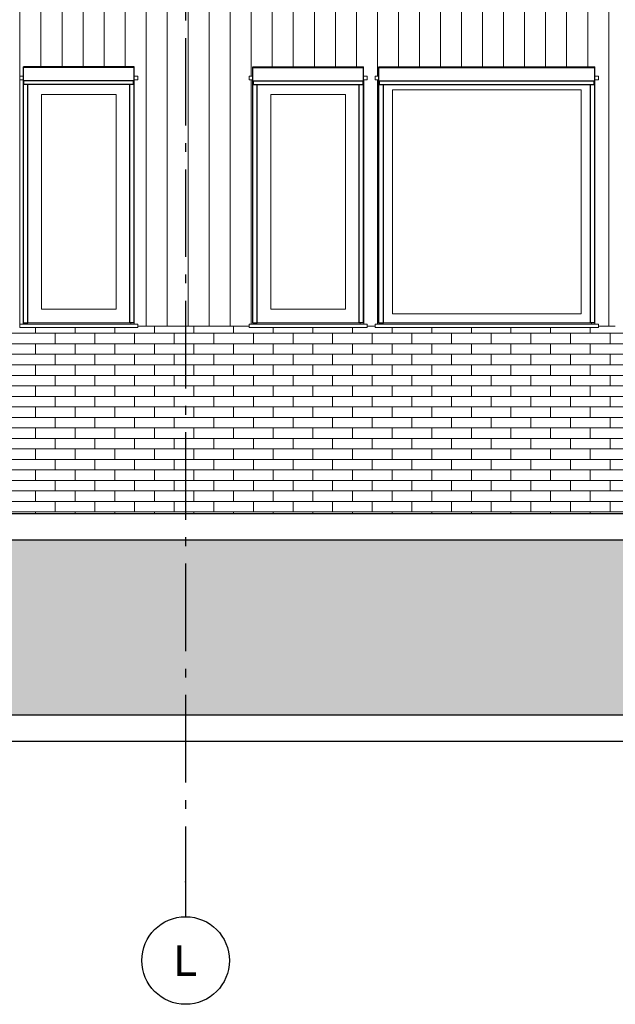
# Model space of a CAD drawing. Header units: millimetres. Extents: x -48769 to 5557, y 850 to 13065.
# Tile 45 of 56: x -9364 to -5964, y 850 to 6470. Entities that reach past the tile are written whole.
import ezdxf
from ezdxf.enums import TextEntityAlignment as Align

# ---------------------------------------------------------------- set-up
doc = ezdxf.new("R2010")
doc.units = ezdxf.units.MM
doc.header["$LTSCALE"] = 0.5
doc.header["$MEASUREMENT"] = 0
doc.linetypes.add('Akselinje', pattern=[1500, 1000, -200, 100, -200])
doc.linetypes.add('PLINE', pattern=[0])
for name, color, linetype in [('216- Direkte fundamentering', 7, 'Continuous'), ('232- Ikke-bærende yttervegger', 7, 'Continuous'), ('244- Vinduer_ dører_ foldevegger(Nye konstruksjoner)', 7, 'Continuous'), ('71-- Bearbeidet terreng', 7, 'Continuous'), ('71-- Bearbeidet terreng (Skravur)', 7, 'Continuous'), ('82-- Modullinjer', 7, 'Continuous')]:
    doc.layers.add(name, color=color, linetype=linetype)
for name, color, linetype, lineweight in [('234- Vinduer_ dører_ porter(Nye konstruksjoner)', 7, 'Continuous', 0), ('235- Utvendig kledning og overflate', 7, 'Continuous', 0), ('235- Utvendig kledning og overflate(Nye konstruksjoner)', 7, 'Continuous', 0)]:
    doc.layers.add(name, color=color, linetype=linetype, lineweight=lineweight)
doc.styles.add('GENERATED_STYLE_1', font='arial.ttf')

# ---------------------------------------------------------------- blocks, each defined once
blk = doc.blocks.new('*X23')
at = {"layer": '235- Utvendig kledning og overflate', "linetype": 'PLINE'}
for p, q in [((-9273.8, 4680), (-9500, 4680)), ((-9273.8, 4680), (-9273.8, 4713)), ((-9273.8, 4680), (-9273.8, 4713)), ((-9047.6, 4680), (-9273.8, 4680)), ((-9160.7, 4620), (-9160.7, 4680)), ((-9047.6, 4680), (-9047.6, 4713)), ((-9047.6, 4680), (-9047.6, 4713)), ((-8821.4, 4680), (-9047.6, 4680)), ((-8934.5, 4620), (-8934.5, 4680)), ((-8821.4, 4680), (-8821.4, 4713)), ((-8821.4, 4680), (-8821.4, 4713)), ((-8595.2, 4680), (-8821.4, 4680)), ((-8708.3, 4620), (-8708.3, 4680)), ((-8595.2, 4680), (-8595.2, 4720)), ((-8595.2, 4680), (-8595.2, 4720)), ((-8369, 4680), (-8595.2, 4680)), ((-8482.1, 4620), (-8482.1, 4680)), ((-8369, 4680), (-8369, 4720)), ((-8369, 4680), (-8369, 4720)), ((-8142.8, 4680), (-8369, 4680)), ((-8255.9, 4620), (-8255.9, 4680)), ((-8142.8, 4680), (-8142.8, 4720)), ((-8142.8, 4680), (-8142.8, 4720)), ((-7916.6, 4680), (-8142.8, 4680)), ((-8029.7, 4620), (-8029.7, 4680)), ((-7916.6, 4680), (-7916.6, 4713)), ((-7916.6, 4680), (-7916.6, 4713)), ((-7690.5, 4680), (-7916.6, 4680)), ((-7803.6, 4620), (-7803.6, 4680)), ((-7690.5, 4680), (-7690.5, 4713)), ((-7690.5, 4680), (-7690.5, 4713)), ((-7464.3, 4680), (-7690.5, 4680)), ((-7577.4, 4620), (-7577.4, 4680)), ((-7464.3, 4680), (-7464.3, 4713)), ((-7464.3, 4680), (-7464.3, 4713)), ((-7238.1, 4680), (-7464.3, 4680)), ((-7351.2, 4620), (-7351.2, 4680)), ((-7238.1, 4680), (-7238.1, 4713)), ((-7238.1, 4680), (-7238.1, 4713)), ((-7011.9, 4680), (-7238.1, 4680)), ((-7125, 4620), (-7125, 4680)), ((-7011.9, 4680), (-7011.9, 4713)), ((-7011.9, 4680), (-7011.9, 4713)), ((-6785.7, 4680), (-7011.9, 4680)), ((-6898.8, 4620), (-6898.8, 4680)), ((-6785.7, 4680), (-6785.7, 4713)), ((-6785.7, 4680), (-6785.7, 4713)), ((-6559.5, 4680), (-6785.7, 4680)), ((-6672.6, 4620), (-6672.6, 4680)), ((-6559.5, 4680), (-6559.5, 4713)), ((-6559.5, 4680), (-6559.5, 4713)), ((-6333.3, 4680), (-6559.5, 4680)), ((-6446.4, 4620), (-6446.4, 4680)), ((-6333.3, 4680), (-6333.3, 4713)), ((-6333.3, 4680), (-6333.3, 4713)), ((-6107.1, 4680), (-6333.3, 4680)), ((-6220.2, 4620), (-6220.2, 4680)), ((-6107.1, 4680), (-6107.1, 4713)), ((-6107.1, 4680), (-6107.1, 4713)), ((-5880.9, 4680), (-6107.1, 4680)), ((-5994, 4620), (-5994, 4680)), ((-9500, 4620), (-9273.8, 4620)), ((-9273.8, 4620), (-9047.6, 4620)), ((-9273.8, 4560), (-9273.8, 4620)), ((-9273.8, 4560), (-9273.8, 4620)), ((-9047.6, 4620), (-8821.4, 4620)), ((-9047.6, 4560), (-9047.6, 4620)), ((-9047.6, 4560), (-9047.6, 4620)), ((-8821.4, 4620), (-8595.2, 4620)), ((-8821.4, 4560), (-8821.4, 4620)), ((-8821.4, 4560), (-8821.4, 4620)), ((-8595.2, 4620), (-8369, 4620)), ((-8595.2, 4560), (-8595.2, 4620)), ((-8595.2, 4560), (-8595.2, 4620)), ((-8369, 4620), (-8142.8, 4620)), ((-8369, 4560), (-8369, 4620)), ((-8369, 4560), (-8369, 4620)), ((-8142.8, 4620), (-7916.6, 4620)), ((-8142.8, 4560), (-8142.8, 4620)), ((-8142.8, 4560), (-8142.8, 4620)), ((-7916.6, 4620), (-7690.5, 4620)), ((-7916.6, 4560), (-7916.6, 4620)), ((-7916.6, 4560), (-7916.6, 4620)), ((-7690.5, 4620), (-7464.3, 4620)), ((-7690.5, 4560), (-7690.5, 4620)), ((-7690.5, 4560), (-7690.5, 4620)), ((-7464.3, 4620), (-7238.1, 4620)), ((-7464.3, 4560), (-7464.3, 4620)), ((-7464.3, 4560), (-7464.3, 4620)), ((-7238.1, 4620), (-7011.9, 4620)), ((-7238.1, 4560), (-7238.1, 4620)), ((-7238.1, 4560), (-7238.1, 4620)), ((-7011.9, 4620), (-6785.7, 4620)), ((-7011.9, 4560), (-7011.9, 4620)), ((-7011.9, 4560), (-7011.9, 4620)), ((-6785.7, 4620), (-6559.5, 4620)), ((-6785.7, 4560), (-6785.7, 4620)), ((-6785.7, 4560), (-6785.7, 4620)), ((-6559.5, 4620), (-6333.3, 4620)), ((-6559.5, 4560), (-6559.5, 4620)), ((-6559.5, 4560), (-6559.5, 4620)), ((-6333.3, 4620), (-6107.1, 4620)), ((-6333.3, 4560), (-6333.3, 4620)), ((-6333.3, 4560), (-6333.3, 4620)), ((-6107.1, 4620), (-5880.9, 4620)), ((-6107.1, 4560), (-6107.1, 4620)), ((-6107.1, 4560), (-6107.1, 4620)), ((-9273.8, 4560), (-9500, 4560)), ((-9047.6, 4560), (-9273.8, 4560)), ((-9160.7, 4500), (-9160.7, 4560)), ((-8821.4, 4560), (-9047.6, 4560)), ((-8934.5, 4500), (-8934.5, 4560)), ((-8595.2, 4560), (-8821.4, 4560)), ((-8708.3, 4500), (-8708.3, 4560)), ((-8369, 4560), (-8595.2, 4560)), ((-8482.1, 4500), (-8482.1, 4560)), ((-8142.8, 4560), (-8369, 4560)), ((-8255.9, 4500), (-8255.9, 4560)), ((-7916.6, 4560), (-8142.8, 4560)), ((-8029.7, 4500), (-8029.7, 4560)), ((-7690.5, 4560), (-7916.6, 4560)), ((-7803.6, 4500), (-7803.6, 4560)), ((-7464.3, 4560), (-7690.5, 4560)), ((-7577.4, 4500), (-7577.4, 4560)), ((-7238.1, 4560), (-7464.3, 4560)), ((-7351.2, 4500), (-7351.2, 4560)), ((-7011.9, 4560), (-7238.1, 4560)), ((-7125, 4500), (-7125, 4560)), ((-6785.7, 4560), (-7011.9, 4560)), ((-6898.8, 4500), (-6898.8, 4560)), ((-6559.5, 4560), (-6785.7, 4560)), ((-6672.6, 4500), (-6672.6, 4560)), ((-6333.3, 4560), (-6559.5, 4560)), ((-6446.4, 4500), (-6446.4, 4560)), ((-6107.1, 4560), (-6333.3, 4560)), ((-6220.2, 4500), (-6220.2, 4560)), ((-5880.9, 4560), (-6107.1, 4560)), ((-5994, 4500), (-5994, 4560)), ((-9500, 4500), (-9273.8, 4500)), ((-9273.8, 4500), (-9047.6, 4500)), ((-9273.8, 4440), (-9273.8, 4500)), ((-9273.8, 4440), (-9273.8, 4500)), ((-9047.6, 4500), (-8821.4, 4500)), ((-9047.6, 4440), (-9047.6, 4500)), ((-9047.6, 4440), (-9047.6, 4500)), ((-8821.4, 4500), (-8595.2, 4500)), ((-8821.4, 4440), (-8821.4, 4500)), ((-8821.4, 4440), (-8821.4, 4500)), ((-8595.2, 4500), (-8369, 4500)), ((-8595.2, 4440), (-8595.2, 4500)), ((-8595.2, 4440), (-8595.2, 4500)), ((-8369, 4500), (-8142.8, 4500)), ((-8369, 4440), (-8369, 4500)), ((-8369, 4440), (-8369, 4500)), ((-8142.8, 4500), (-7916.6, 4500)), ((-8142.8, 4440), (-8142.8, 4500)), ((-8142.8, 4440), (-8142.8, 4500)), ((-7916.6, 4500), (-7690.5, 4500)), ((-7916.6, 4440), (-7916.6, 4500)), ((-7916.6, 4440), (-7916.6, 4500)), ((-7690.5, 4500), (-7464.3, 4500)), ((-7690.5, 4440), (-7690.5, 4500)), ((-7690.5, 4440), (-7690.5, 4500)), ((-7464.3, 4500), (-7238.1, 4500)), ((-7464.3, 4440), (-7464.3, 4500)), ((-7464.3, 4440), (-7464.3, 4500)), ((-7238.1, 4500), (-7011.9, 4500)), ((-7238.1, 4440), (-7238.1, 4500)), ((-7238.1, 4440), (-7238.1, 4500)), ((-7011.9, 4500), (-6785.7, 4500)), ((-7011.9, 4440), (-7011.9, 4500)), ((-7011.9, 4440), (-7011.9, 4500)), ((-6785.7, 4500), (-6559.5, 4500)), ((-6785.7, 4440), (-6785.7, 4500)), ((-6785.7, 4440), (-6785.7, 4500)), ((-6559.5, 4500), (-6333.3, 4500)), ((-6559.5, 4440), (-6559.5, 4500)), ((-6559.5, 4440), (-6559.5, 4500)), ((-6333.3, 4500), (-6107.1, 4500)), ((-6333.3, 4440), (-6333.3, 4500)), ((-6333.3, 4440), (-6333.3, 4500)), ((-6107.1, 4500), (-5880.9, 4500)), ((-6107.1, 4440), (-6107.1, 4500)), ((-6107.1, 4440), (-6107.1, 4500)), ((-9273.8, 4440), (-9500, 4440)), ((-9047.6, 4440), (-9273.8, 4440)), ((-9160.7, 4380), (-9160.7, 4440)), ((-8821.4, 4440), (-9047.6, 4440)), ((-8934.5, 4380), (-8934.5, 4440)), ((-8595.2, 4440), (-8821.4, 4440)), ((-8708.3, 4380), (-8708.3, 4440)), ((-8369, 4440), (-8595.2, 4440)), ((-8482.1, 4380), (-8482.1, 4440)), ((-8142.8, 4440), (-8369, 4440)), ((-8255.9, 4380), (-8255.9, 4440)), ((-7916.6, 4440), (-8142.8, 4440)), ((-8029.7, 4380), (-8029.7, 4440)), ((-7690.5, 4440), (-7916.6, 4440)), ((-7803.6, 4380), (-7803.6, 4440)), ((-7464.3, 4440), (-7690.5, 4440)), ((-7577.4, 4380), (-7577.4, 4440)), ((-7238.1, 4440), (-7464.3, 4440)), ((-7351.2, 4380), (-7351.2, 4440)), ((-7011.9, 4440), (-7238.1, 4440)), ((-7125, 4380), (-7125, 4440)), ((-6785.7, 4440), (-7011.9, 4440)), ((-6898.8, 4380), (-6898.8, 4440)), ((-6559.5, 4440), (-6785.7, 4440)), ((-6672.6, 4380), (-6672.6, 4440)), ((-6333.3, 4440), (-6559.5, 4440)), ((-6446.4, 4380), (-6446.4, 4440)), ((-6107.1, 4440), (-6333.3, 4440)), ((-6220.2, 4380), (-6220.2, 4440)), ((-5880.9, 4440), (-6107.1, 4440)), ((-5994, 4380), (-5994, 4440)), ((-9500, 4380), (-9273.8, 4380)), ((-9273.8, 4380), (-9047.6, 4380)), ((-9273.8, 4320), (-9273.8, 4380)), ((-9273.8, 4320), (-9273.8, 4380)), ((-9047.6, 4380), (-8821.4, 4380)), ((-9047.6, 4320), (-9047.6, 4380)), ((-9047.6, 4320), (-9047.6, 4380)), ((-8821.4, 4380), (-8595.2, 4380)), ((-8821.4, 4320), (-8821.4, 4380)), ((-8821.4, 4320), (-8821.4, 4380)), ((-8595.2, 4380), (-8369, 4380)), ((-8595.2, 4320), (-8595.2, 4380)), ((-8595.2, 4320), (-8595.2, 4380)), ((-8369, 4380), (-8142.8, 4380)), ((-8369, 4320), (-8369, 4380)), ((-8369, 4320), (-8369, 4380)), ((-8142.8, 4380), (-7916.6, 4380)), ((-8142.8, 4320), (-8142.8, 4380)), ((-8142.8, 4320), (-8142.8, 4380)), ((-7916.6, 4380), (-7690.5, 4380)), ((-7916.6, 4320), (-7916.6, 4380)), ((-7916.6, 4320), (-7916.6, 4380)), ((-7690.5, 4380), (-7464.3, 4380)), ((-7690.5, 4320), (-7690.5, 4380)), ((-7690.5, 4320), (-7690.5, 4380)), ((-7464.3, 4380), (-7238.1, 4380)), ((-7464.3, 4320), (-7464.3, 4380)), ((-7464.3, 4320), (-7464.3, 4380)), ((-7238.1, 4380), (-7011.9, 4380)), ((-7238.1, 4320), (-7238.1, 4380)), ((-7238.1, 4320), (-7238.1, 4380)), ((-7011.9, 4380), (-6785.7, 4380)), ((-7011.9, 4320), (-7011.9, 4380)), ((-7011.9, 4320), (-7011.9, 4380)), ((-6785.7, 4380), (-6559.5, 4380)), ((-6785.7, 4320), (-6785.7, 4380)), ((-6785.7, 4320), (-6785.7, 4380)), ((-6559.5, 4380), (-6333.3, 4380)), ((-6559.5, 4320), (-6559.5, 4380)), ((-6559.5, 4320), (-6559.5, 4380)), ((-6333.3, 4380), (-6107.1, 4380)), ((-6333.3, 4320), (-6333.3, 4380)), ((-6333.3, 4320), (-6333.3, 4380)), ((-6107.1, 4380), (-5880.9, 4380)), ((-6107.1, 4320), (-6107.1, 4380)), ((-6107.1, 4320), (-6107.1, 4380)), ((-9273.8, 4320), (-9500, 4320)), ((-9047.6, 4320), (-9273.8, 4320)), ((-9160.7, 4260), (-9160.7, 4320)), ((-8821.4, 4320), (-9047.6, 4320)), ((-8934.5, 4260), (-8934.5, 4320)), ((-8595.2, 4320), (-8821.4, 4320)), ((-8708.3, 4260), (-8708.3, 4320)), ((-8369, 4320), (-8595.2, 4320)), ((-8482.1, 4260), (-8482.1, 4320)), ((-8142.8, 4320), (-8369, 4320)), ((-8255.9, 4260), (-8255.9, 4320)), ((-7916.6, 4320), (-8142.8, 4320)), ((-8029.7, 4260), (-8029.7, 4320)), ((-7690.5, 4320), (-7916.6, 4320)), ((-7803.6, 4260), (-7803.6, 4320)), ((-7464.3, 4320), (-7690.5, 4320)), ((-7577.4, 4260), (-7577.4, 4320)), ((-7238.1, 4320), (-7464.3, 4320)), ((-7351.2, 4260), (-7351.2, 4320)), ((-7011.9, 4320), (-7238.1, 4320)), ((-7125, 4260), (-7125, 4320)), ((-6785.7, 4320), (-7011.9, 4320)), ((-6898.8, 4260), (-6898.8, 4320)), ((-6559.5, 4320), (-6785.7, 4320)), ((-6672.6, 4260), (-6672.6, 4320)), ((-6333.3, 4320), (-6559.5, 4320)), ((-6446.4, 4260), (-6446.4, 4320)), ((-6107.1, 4320), (-6333.3, 4320)), ((-6220.2, 4260), (-6220.2, 4320)), ((-5880.9, 4320), (-6107.1, 4320)), ((-5994, 4260), (-5994, 4320)), ((-9500, 4260), (-9273.8, 4260)), ((-9273.8, 4260), (-9047.6, 4260)), ((-9273.8, 4200), (-9273.8, 4260)), ((-9273.8, 4200), (-9273.8, 4260)), ((-9047.6, 4260), (-8821.4, 4260)), ((-9047.6, 4200), (-9047.6, 4260)), ((-9047.6, 4200), (-9047.6, 4260)), ((-8821.4, 4260), (-8595.2, 4260)), ((-8821.4, 4200), (-8821.4, 4260)), ((-8821.4, 4200), (-8821.4, 4260)), ((-8595.2, 4260), (-8369, 4260)), ((-8595.2, 4200), (-8595.2, 4260)), ((-8595.2, 4200), (-8595.2, 4260)), ((-8369, 4260), (-8142.8, 4260)), ((-8369, 4200), (-8369, 4260)), ((-8369, 4200), (-8369, 4260)), ((-8142.8, 4260), (-7916.6, 4260)), ((-8142.8, 4200), (-8142.8, 4260)), ((-8142.8, 4200), (-8142.8, 4260)), ((-7916.6, 4260), (-7690.5, 4260)), ((-7916.6, 4200), (-7916.6, 4260)), ((-7916.6, 4200), (-7916.6, 4260)), ((-7690.5, 4260), (-7464.3, 4260)), ((-7690.5, 4200), (-7690.5, 4260)), ((-7690.5, 4200), (-7690.5, 4260)), ((-7464.3, 4260), (-7238.1, 4260)), ((-7464.3, 4200), (-7464.3, 4260)), ((-7464.3, 4200), (-7464.3, 4260)), ((-7238.1, 4260), (-7011.9, 4260)), ((-7238.1, 4200), (-7238.1, 4260)), ((-7238.1, 4200), (-7238.1, 4260)), ((-7011.9, 4260), (-6785.7, 4260)), ((-7011.9, 4200), (-7011.9, 4260)), ((-7011.9, 4200), (-7011.9, 4260)), ((-6785.7, 4260), (-6559.5, 4260)), ((-6785.7, 4200), (-6785.7, 4260)), ((-6785.7, 4200), (-6785.7, 4260)), ((-6559.5, 4260), (-6333.3, 4260)), ((-6559.5, 4200), (-6559.5, 4260)), ((-6559.5, 4200), (-6559.5, 4260)), ((-6333.3, 4260), (-6107.1, 4260)), ((-6333.3, 4200), (-6333.3, 4260)), ((-6333.3, 4200), (-6333.3, 4260)), ((-6107.1, 4260), (-5880.9, 4260)), ((-6107.1, 4200), (-6107.1, 4260)), ((-6107.1, 4200), (-6107.1, 4260)), ((-9273.8, 4200), (-9500, 4200)), ((-9047.6, 4200), (-9273.8, 4200)), ((-9160.7, 4140), (-9160.7, 4200)), ((-8821.4, 4200), (-9047.6, 4200)), ((-8934.5, 4140), (-8934.5, 4200)), ((-8595.2, 4200), (-8821.4, 4200)), ((-8708.3, 4140), (-8708.3, 4200)), ((-8369, 4200), (-8595.2, 4200)), ((-8482.1, 4140), (-8482.1, 4200)), ((-8142.8, 4200), (-8369, 4200)), ((-8255.9, 4140), (-8255.9, 4200)), ((-7916.6, 4200), (-8142.8, 4200)), ((-8029.7, 4140), (-8029.7, 4200)), ((-7690.5, 4200), (-7916.6, 4200)), ((-7803.6, 4140), (-7803.6, 4200)), ((-7464.3, 4200), (-7690.5, 4200)), ((-7577.4, 4140), (-7577.4, 4200)), ((-7238.1, 4200), (-7464.3, 4200)), ((-7351.2, 4140), (-7351.2, 4200)), ((-7011.9, 4200), (-7238.1, 4200)), ((-7125, 4140), (-7125, 4200)), ((-6785.7, 4200), (-7011.9, 4200)), ((-6898.8, 4140), (-6898.8, 4200)), ((-6559.5, 4200), (-6785.7, 4200)), ((-6672.6, 4140), (-6672.6, 4200)), ((-6333.3, 4200), (-6559.5, 4200)), ((-6446.4, 4140), (-6446.4, 4200)), ((-6107.1, 4200), (-6333.3, 4200)), ((-6220.2, 4140), (-6220.2, 4200)), ((-5880.9, 4200), (-6107.1, 4200)), ((-5994, 4140), (-5994, 4200)), ((-9500, 4140), (-9273.8, 4140)), ((-9273.8, 4140), (-9047.6, 4140)), ((-9273.8, 4080), (-9273.8, 4140)), ((-9273.8, 4080), (-9273.8, 4140)), ((-9047.6, 4140), (-8821.4, 4140)), ((-9047.6, 4080), (-9047.6, 4140)), ((-9047.6, 4080), (-9047.6, 4140)), ((-8821.4, 4140), (-8595.2, 4140)), ((-8821.4, 4080), (-8821.4, 4140)), ((-8821.4, 4080), (-8821.4, 4140)), ((-8595.2, 4140), (-8369, 4140)), ((-8595.2, 4080), (-8595.2, 4140)), ((-8595.2, 4080), (-8595.2, 4140)), ((-8369, 4140), (-8142.8, 4140)), ((-8369, 4080), (-8369, 4140)), ((-8369, 4080), (-8369, 4140)), ((-8142.8, 4140), (-7916.6, 4140)), ((-8142.8, 4080), (-8142.8, 4140)), ((-8142.8, 4080), (-8142.8, 4140)), ((-7916.6, 4140), (-7690.5, 4140)), ((-7916.6, 4080), (-7916.6, 4140)), ((-7916.6, 4080), (-7916.6, 4140)), ((-7690.5, 4140), (-7464.3, 4140)), ((-7690.5, 4080), (-7690.5, 4140)), ((-7690.5, 4080), (-7690.5, 4140)), ((-7464.3, 4140), (-7238.1, 4140)), ((-7464.3, 4080), (-7464.3, 4140)), ((-7464.3, 4080), (-7464.3, 4140)), ((-7238.1, 4140), (-7011.9, 4140)), ((-7238.1, 4080), (-7238.1, 4140)), ((-7238.1, 4080), (-7238.1, 4140)), ((-7011.9, 4140), (-6785.7, 4140)), ((-7011.9, 4080), (-7011.9, 4140)), ((-7011.9, 4080), (-7011.9, 4140)), ((-6785.7, 4140), (-6559.5, 4140)), ((-6785.7, 4080), (-6785.7, 4140)), ((-6785.7, 4080), (-6785.7, 4140)), ((-6559.5, 4140), (-6333.3, 4140)), ((-6559.5, 4080), (-6559.5, 4140)), ((-6559.5, 4080), (-6559.5, 4140)), ((-6333.3, 4140), (-6107.1, 4140)), ((-6333.3, 4080), (-6333.3, 4140)), ((-6333.3, 4080), (-6333.3, 4140)), ((-6107.1, 4140), (-5880.9, 4140)), ((-6107.1, 4080), (-6107.1, 4140)), ((-6107.1, 4080), (-6107.1, 4140)), ((-9273.8, 4080), (-9500, 4080)), ((-9047.6, 4080), (-9273.8, 4080)), ((-9160.7, 4020), (-9160.7, 4080)), ((-8821.4, 4080), (-9047.6, 4080)), ((-8934.5, 4020), (-8934.5, 4080)), ((-8595.2, 4080), (-8821.4, 4080)), ((-8708.3, 4020), (-8708.3, 4080)), ((-8369, 4080), (-8595.2, 4080)), ((-8482.1, 4020), (-8482.1, 4080)), ((-8142.8, 4080), (-8369, 4080)), ((-8255.9, 4020), (-8255.9, 4080)), ((-7916.6, 4080), (-8142.8, 4080)), ((-8029.7, 4020), (-8029.7, 4080)), ((-7690.5, 4080), (-7916.6, 4080)), ((-7803.6, 4020), (-7803.6, 4080)), ((-7464.3, 4080), (-7690.5, 4080)), ((-7577.4, 4020), (-7577.4, 4080)), ((-7238.1, 4080), (-7464.3, 4080)), ((-7351.2, 4020), (-7351.2, 4080)), ((-7011.9, 4080), (-7238.1, 4080)), ((-7125, 4020), (-7125, 4080)), ((-6785.7, 4080), (-7011.9, 4080)), ((-6898.8, 4020), (-6898.8, 4080)), ((-6559.5, 4080), (-6785.7, 4080)), ((-6672.6, 4020), (-6672.6, 4080)), ((-6333.3, 4080), (-6559.5, 4080)), ((-6446.4, 4020), (-6446.4, 4080)), ((-6107.1, 4080), (-6333.3, 4080)), ((-6220.2, 4020), (-6220.2, 4080)), ((-5880.9, 4080), (-6107.1, 4080)), ((-5994, 4020), (-5994, 4080)), ((-9500, 4020), (-9273.8, 4020)), ((-9273.8, 4020), (-9047.6, 4020)), ((-9273.8, 3960), (-9273.8, 4020)), ((-9273.8, 3960), (-9273.8, 4020)), ((-9047.6, 4020), (-8821.4, 4020)), ((-9047.6, 3960), (-9047.6, 4020)), ((-9047.6, 3960), (-9047.6, 4020)), ((-8821.4, 4020), (-8595.2, 4020)), ((-8821.4, 3960), (-8821.4, 4020)), ((-8821.4, 3960), (-8821.4, 4020)), ((-8595.2, 4020), (-8369, 4020)), ((-8595.2, 3960), (-8595.2, 4020)), ((-8595.2, 3960), (-8595.2, 4020)), ((-8369, 4020), (-8142.8, 4020)), ((-8369, 3960), (-8369, 4020)), ((-8369, 3960), (-8369, 4020)), ((-8142.8, 4020), (-7916.6, 4020)), ((-8142.8, 3960), (-8142.8, 4020)), ((-8142.8, 3960), (-8142.8, 4020)), ((-7916.6, 4020), (-7690.5, 4020)), ((-7916.6, 3960), (-7916.6, 4020)), ((-7916.6, 3960), (-7916.6, 4020)), ((-7690.5, 4020), (-7464.3, 4020)), ((-7690.5, 3960), (-7690.5, 4020)), ((-7690.5, 3960), (-7690.5, 4020)), ((-7464.3, 4020), (-7238.1, 4020)), ((-7464.3, 3960), (-7464.3, 4020)), ((-7464.3, 3960), (-7464.3, 4020)), ((-7238.1, 4020), (-7011.9, 4020)), ((-7238.1, 3960), (-7238.1, 4020)), ((-7238.1, 3960), (-7238.1, 4020)), ((-7011.9, 4020), (-6785.7, 4020)), ((-7011.9, 3960), (-7011.9, 4020)), ((-7011.9, 3960), (-7011.9, 4020)), ((-6785.7, 4020), (-6559.5, 4020)), ((-6785.7, 3960), (-6785.7, 4020)), ((-6785.7, 3960), (-6785.7, 4020)), ((-6559.5, 4020), (-6333.3, 4020)), ((-6559.5, 3960), (-6559.5, 4020)), ((-6559.5, 3960), (-6559.5, 4020)), ((-6333.3, 4020), (-6107.1, 4020)), ((-6333.3, 3960), (-6333.3, 4020)), ((-6333.3, 3960), (-6333.3, 4020)), ((-6107.1, 4020), (-5880.9, 4020)), ((-6107.1, 3960), (-6107.1, 4020)), ((-6107.1, 3960), (-6107.1, 4020)), ((-9273.8, 3960), (-9500, 3960)), ((-9047.6, 3960), (-9273.8, 3960)), ((-9160.7, 3900), (-9160.7, 3960)), ((-8821.4, 3960), (-9047.6, 3960)), ((-8934.5, 3900), (-8934.5, 3960)), ((-8595.2, 3960), (-8821.4, 3960)), ((-8708.3, 3900), (-8708.3, 3960)), ((-8369, 3960), (-8595.2, 3960)), ((-8482.1, 3900), (-8482.1, 3960)), ((-8142.8, 3960), (-8369, 3960)), ((-8255.9, 3900), (-8255.9, 3960)), ((-7916.6, 3960), (-8142.8, 3960)), ((-8029.7, 3900), (-8029.7, 3960)), ((-7690.5, 3960), (-7916.6, 3960)), ((-7803.6, 3900), (-7803.6, 3960)), ((-7464.3, 3960), (-7690.5, 3960)), ((-7577.4, 3900), (-7577.4, 3960)), ((-7238.1, 3960), (-7464.3, 3960)), ((-7351.2, 3900), (-7351.2, 3960)), ((-7011.9, 3960), (-7238.1, 3960)), ((-7125, 3900), (-7125, 3960)), ((-6785.7, 3960), (-7011.9, 3960)), ((-6898.8, 3900), (-6898.8, 3960)), ((-6559.5, 3960), (-6785.7, 3960)), ((-6672.6, 3900), (-6672.6, 3960)), ((-6333.3, 3960), (-6559.5, 3960)), ((-6446.4, 3900), (-6446.4, 3960)), ((-6107.1, 3960), (-6333.3, 3960)), ((-6220.2, 3900), (-6220.2, 3960)), ((-5880.9, 3960), (-6107.1, 3960)), ((-5994, 3900), (-5994, 3960)), ((-9500, 3900), (-9273.8, 3900)), ((-9273.8, 3900), (-9047.6, 3900)), ((-9273.8, 3840), (-9273.8, 3900)), ((-9273.8, 3840), (-9273.8, 3900)), ((-9047.6, 3900), (-8821.4, 3900)), ((-9047.6, 3840), (-9047.6, 3900)), ((-9047.6, 3840), (-9047.6, 3900)), ((-8821.4, 3900), (-8595.2, 3900)), ((-8821.4, 3840), (-8821.4, 3900)), ((-8821.4, 3840), (-8821.4, 3900)), ((-8595.2, 3900), (-8369, 3900)), ((-8595.2, 3840), (-8595.2, 3900)), ((-8595.2, 3840), (-8595.2, 3900)), ((-8369, 3900), (-8142.8, 3900)), ((-8369, 3840), (-8369, 3900)), ((-8369, 3840), (-8369, 3900)), ((-8142.8, 3900), (-7916.6, 3900)), ((-8142.8, 3840), (-8142.8, 3900)), ((-8142.8, 3840), (-8142.8, 3900)), ((-7916.6, 3900), (-7690.5, 3900)), ((-7916.6, 3840), (-7916.6, 3900)), ((-7916.6, 3840), (-7916.6, 3900)), ((-7690.5, 3900), (-7464.3, 3900)), ((-7690.5, 3840), (-7690.5, 3900)), ((-7690.5, 3840), (-7690.5, 3900)), ((-7464.3, 3900), (-7238.1, 3900)), ((-7464.3, 3840), (-7464.3, 3900)), ((-7464.3, 3840), (-7464.3, 3900)), ((-7238.1, 3900), (-7011.9, 3900)), ((-7238.1, 3840), (-7238.1, 3900)), ((-7238.1, 3840), (-7238.1, 3900)), ((-7011.9, 3900), (-6785.7, 3900)), ((-7011.9, 3840), (-7011.9, 3900)), ((-7011.9, 3840), (-7011.9, 3900)), ((-6785.7, 3900), (-6559.5, 3900)), ((-6785.7, 3840), (-6785.7, 3900)), ((-6785.7, 3840), (-6785.7, 3900)), ((-6559.5, 3900), (-6333.3, 3900)), ((-6559.5, 3840), (-6559.5, 3900)), ((-6559.5, 3840), (-6559.5, 3900)), ((-6333.3, 3900), (-6107.1, 3900)), ((-6333.3, 3840), (-6333.3, 3900)), ((-6333.3, 3840), (-6333.3, 3900)), ((-6107.1, 3900), (-5880.9, 3900)), ((-6107.1, 3840), (-6107.1, 3900)), ((-6107.1, 3840), (-6107.1, 3900)), ((-9273.8, 3840), (-9500, 3840)), ((-9047.6, 3840), (-9273.8, 3840)), ((-9160.7, 3780), (-9160.7, 3840)), ((-8821.4, 3840), (-9047.6, 3840)), ((-8934.5, 3780), (-8934.5, 3840)), ((-8595.2, 3840), (-8821.4, 3840)), ((-8708.3, 3780), (-8708.3, 3840)), ((-8369, 3840), (-8595.2, 3840)), ((-8482.1, 3780), (-8482.1, 3840)), ((-8142.8, 3840), (-8369, 3840)), ((-8255.9, 3780), (-8255.9, 3840)), ((-7916.6, 3840), (-8142.8, 3840)), ((-8029.7, 3780), (-8029.7, 3840)), ((-7690.5, 3840), (-7916.6, 3840)), ((-7803.6, 3780), (-7803.6, 3840)), ((-7464.3, 3840), (-7690.5, 3840)), ((-7577.4, 3780), (-7577.4, 3840)), ((-7238.1, 3840), (-7464.3, 3840)), ((-7351.2, 3780), (-7351.2, 3840)), ((-7011.9, 3840), (-7238.1, 3840)), ((-7125, 3780), (-7125, 3840)), ((-6785.7, 3840), (-7011.9, 3840)), ((-6898.8, 3780), (-6898.8, 3840)), ((-6559.5, 3840), (-6785.7, 3840)), ((-6672.6, 3780), (-6672.6, 3840)), ((-6333.3, 3840), (-6559.5, 3840)), ((-6446.4, 3780), (-6446.4, 3840)), ((-6107.1, 3840), (-6333.3, 3840)), ((-6220.2, 3780), (-6220.2, 3840)), ((-5880.9, 3840), (-6107.1, 3840)), ((-5994, 3780), (-5994, 3840)), ((-9500, 3780), (-9273.8, 3780)), ((-9273.8, 3780), (-9047.6, 3780)), ((-9273.8, 3720), (-9273.8, 3780)), ((-9273.8, 3720), (-9273.8, 3780)), ((-9047.6, 3780), (-8821.4, 3780)), ((-9047.6, 3720), (-9047.6, 3780)), ((-9047.6, 3720), (-9047.6, 3780)), ((-8821.4, 3780), (-8595.2, 3780)), ((-8821.4, 3720), (-8821.4, 3780)), ((-8821.4, 3720), (-8821.4, 3780)), ((-8595.2, 3780), (-8369, 3780)), ((-8595.2, 3720), (-8595.2, 3780)), ((-8595.2, 3720), (-8595.2, 3780)), ((-8369, 3780), (-8142.8, 3780)), ((-8369, 3720), (-8369, 3780)), ((-8369, 3720), (-8369, 3780)), ((-8142.8, 3780), (-7916.6, 3780)), ((-8142.8, 3720), (-8142.8, 3780)), ((-8142.8, 3720), (-8142.8, 3780)), ((-7916.6, 3780), (-7690.5, 3780)), ((-7916.6, 3720), (-7916.6, 3780)), ((-7916.6, 3720), (-7916.6, 3780)), ((-7690.5, 3780), (-7464.3, 3780)), ((-7690.5, 3720), (-7690.5, 3780)), ((-7690.5, 3720), (-7690.5, 3780)), ((-7464.3, 3780), (-7238.1, 3780)), ((-7464.3, 3720), (-7464.3, 3780)), ((-7464.3, 3720), (-7464.3, 3780)), ((-7238.1, 3780), (-7011.9, 3780)), ((-7238.1, 3720), (-7238.1, 3780)), ((-7238.1, 3720), (-7238.1, 3780)), ((-7011.9, 3780), (-6785.7, 3780)), ((-7011.9, 3720), (-7011.9, 3780)), ((-7011.9, 3720), (-7011.9, 3780)), ((-6785.7, 3780), (-6559.5, 3780)), ((-6785.7, 3720), (-6785.7, 3780)), ((-6785.7, 3720), (-6785.7, 3780)), ((-6559.5, 3780), (-6333.3, 3780)), ((-6559.5, 3720), (-6559.5, 3780)), ((-6559.5, 3720), (-6559.5, 3780)), ((-6333.3, 3780), (-6107.1, 3780)), ((-6333.3, 3720), (-6333.3, 3780)), ((-6333.3, 3720), (-6333.3, 3780)), ((-6107.1, 3780), (-5880.9, 3780)), ((-6107.1, 3720), (-6107.1, 3780)), ((-6107.1, 3720), (-6107.1, 3780)), ((-9273.8, 3720), (-9500, 3720)), ((-9047.6, 3720), (-9273.8, 3720)), ((-9160.7, 3660), (-9160.7, 3720)), ((-8821.4, 3720), (-9047.6, 3720)), ((-8934.5, 3660), (-8934.5, 3720)), ((-8595.2, 3720), (-8821.4, 3720)), ((-8708.3, 3660), (-8708.3, 3720)), ((-8369, 3720), (-8595.2, 3720)), ((-8482.1, 3660), (-8482.1, 3720)), ((-8142.8, 3720), (-8369, 3720)), ((-8255.9, 3660), (-8255.9, 3720)), ((-7916.6, 3720), (-8142.8, 3720)), ((-8029.7, 3660), (-8029.7, 3720)), ((-7690.5, 3720), (-7916.6, 3720)), ((-7803.6, 3660), (-7803.6, 3720)), ((-7464.3, 3720), (-7690.5, 3720)), ((-7577.4, 3660), (-7577.4, 3720)), ((-7238.1, 3720), (-7464.3, 3720)), ((-7351.2, 3660), (-7351.2, 3720)), ((-7011.9, 3720), (-7238.1, 3720)), ((-7125, 3660), (-7125, 3720)), ((-6785.7, 3720), (-7011.9, 3720)), ((-6898.8, 3660), (-6898.8, 3720)), ((-6559.5, 3720), (-6785.7, 3720)), ((-6672.6, 3660), (-6672.6, 3720)), ((-6333.3, 3720), (-6559.5, 3720)), ((-6446.4, 3660), (-6446.4, 3720)), ((-6107.1, 3720), (-6333.3, 3720)), ((-6220.2, 3660), (-6220.2, 3720)), ((-5880.9, 3720), (-6107.1, 3720)), ((-5994, 3660), (-5994, 3720)), ((-9500, 3660), (-9273.8, 3660)), ((-9273.8, 3660), (-9047.6, 3660)), ((-9273.8, 3650), (-9273.8, 3660)), ((-9273.8, 3650), (-9273.8, 3660)), ((-9047.6, 3660), (-8821.4, 3660)), ((-9047.6, 3650), (-9047.6, 3660)), ((-9047.6, 3650), (-9047.6, 3660)), ((-8821.4, 3660), (-8595.2, 3660)), ((-8821.4, 3650), (-8821.4, 3660)), ((-8821.4, 3650), (-8821.4, 3660)), ((-8595.2, 3660), (-8369, 3660)), ((-8595.2, 3650), (-8595.2, 3660)), ((-8595.2, 3650), (-8595.2, 3660)), ((-8369, 3660), (-8142.8, 3660)), ((-8369, 3650), (-8369, 3660)), ((-8369, 3650), (-8369, 3660)), ((-8142.8, 3660), (-7916.6, 3660)), ((-8142.8, 3650), (-8142.8, 3660)), ((-8142.8, 3650), (-8142.8, 3660)), ((-7916.6, 3660), (-7690.5, 3660)), ((-7916.6, 3650), (-7916.6, 3660)), ((-7916.6, 3650), (-7916.6, 3660)), ((-7690.5, 3660), (-7464.3, 3660)), ((-7690.5, 3650), (-7690.5, 3660)), ((-7690.5, 3650), (-7690.5, 3660)), ((-7464.3, 3660), (-7238.1, 3660)), ((-7464.3, 3650), (-7464.3, 3660)), ((-7464.3, 3650), (-7464.3, 3660)), ((-7238.1, 3660), (-7011.9, 3660)), ((-7238.1, 3650), (-7238.1, 3660)), ((-7238.1, 3650), (-7238.1, 3660)), ((-7011.9, 3660), (-6785.7, 3660)), ((-7011.9, 3650), (-7011.9, 3660)), ((-7011.9, 3650), (-7011.9, 3660)), ((-6785.7, 3660), (-6559.5, 3660)), ((-6785.7, 3650), (-6785.7, 3660)), ((-6785.7, 3650), (-6785.7, 3660)), ((-6559.5, 3660), (-6333.3, 3660)), ((-6559.5, 3650), (-6559.5, 3660)), ((-6559.5, 3650), (-6559.5, 3660)), ((-6333.3, 3660), (-6107.1, 3660)), ((-6333.3, 3650), (-6333.3, 3660)), ((-6333.3, 3650), (-6333.3, 3660)), ((-6107.1, 3660), (-5880.9, 3660)), ((-6107.1, 3650), (-6107.1, 3660)), ((-6107.1, 3650), (-6107.1, 3660))]:
    blk.add_line(p, q, dxfattribs=at)
blk = doc.blocks.new('*X34')
at = {"layer": '235- Utvendig kledning og overflate(Nye konstruksjoner)', "linetype": 'PLINE'}
for p, q in [((-8642.2, 8002.7), (-8642.2, 6470)), ((-8642.2, 6470), (-8642.2, 8000)), ((-8522.2, 8002.7), (-8522.2, 6470)), ((-8522.2, 6470), (-8522.2, 8000)), ((-8402.2, 8002.7), (-8402.2, 6470)), ((-8402.2, 6470), (-8402.2, 8000)), ((-8282.1, 8002.7), (-8282.1, 6470)), ((-8282.1, 6470), (-8282.1, 8000)), ((-8162.1, 8002.7), (-8162.1, 6470)), ((-8162.1, 6470), (-8162.1, 8000)), ((-6001.6, 8002.7), (-6001.6, 6470)), ((-6001.6, 6470), (-6001.6, 8000)), ((-9362.4, 7753), (-9362.4, 6470)), ((-9362.4, 6470), (-9362.4, 7753)), ((-9242.4, 7753), (-9242.4, 6470)), ((-9242.4, 6470), (-9242.4, 7753)), ((-9122.4, 7753), (-9122.4, 6470)), ((-9122.4, 6470), (-9122.4, 7753)), ((-9002.3, 7753), (-9002.3, 6470)), ((-9002.3, 6470), (-9002.3, 7753)), ((-8882.3, 7753), (-8882.3, 6470)), ((-8882.3, 6470), (-8882.3, 7753)), ((-8762.3, 7753), (-8762.3, 6470)), ((-8762.3, 6470), (-8762.3, 7753)), ((-8042.1, 7753), (-8042.1, 6470)), ((-8042.1, 6470), (-8042.1, 7753)), ((-7922.1, 7753), (-7922.1, 6470)), ((-7922.1, 6470), (-7922.1, 7753)), ((-7802, 7753), (-7802, 6470)), ((-7802, 6470), (-7802, 7753)), ((-7682, 7753), (-7682, 6470)), ((-7682, 6470), (-7682, 7753)), ((-7562, 7753), (-7562, 6470)), ((-7562, 6470), (-7562, 7753)), ((-7441.9, 7753), (-7441.9, 6470)), ((-7441.9, 6470), (-7441.9, 7753)), ((-7321.9, 7753), (-7321.9, 6470)), ((-7321.9, 6470), (-7321.9, 7753)), ((-7201.9, 7753), (-7201.9, 6470)), ((-7201.9, 6470), (-7201.9, 7753)), ((-7081.8, 7753), (-7081.8, 6470)), ((-7081.8, 6470), (-7081.8, 7753)), ((-6961.8, 7753), (-6961.8, 6470)), ((-6961.8, 6470), (-6961.8, 7753)), ((-6841.8, 7753), (-6841.8, 6470)), ((-6841.8, 6470), (-6841.8, 7753)), ((-6721.7, 7753), (-6721.7, 6470)), ((-6721.7, 6470), (-6721.7, 7753)), ((-6601.7, 7753), (-6601.7, 6470)), ((-6601.7, 6470), (-6601.7, 7753)), ((-6481.7, 7753), (-6481.7, 6470)), ((-6481.7, 6470), (-6481.7, 7753)), ((-6361.6, 7753), (-6361.6, 6470)), ((-6361.6, 6470), (-6361.6, 7753)), ((-6241.6, 7753), (-6241.6, 6470)), ((-6241.6, 6470), (-6241.6, 7753)), ((-6121.6, 7753), (-6121.6, 6470)), ((-6121.6, 6470), (-6121.6, 7753))]:
    blk.add_line(p, q, dxfattribs=at)
blk = doc.blocks.new('*X92')
at = {"layer": '235- Utvendig kledning og overflate(Nye konstruksjoner)', "linetype": 'PLINE'}
for p, q in [((-9362.4, 6470), (-9362.4, 6147)), ((-9362.4, 6147), (-9362.4, 6470)), ((-9242.4, 6470), (-9242.4, 6201)), ((-9242.4, 6201), (-9242.4, 6470)), ((-9122.4, 6470), (-9122.4, 6201)), ((-9122.4, 6201), (-9122.4, 6470)), ((-9002.3, 6470), (-9002.3, 6201)), ((-9002.3, 6201), (-9002.3, 6470)), ((-8882.3, 6470), (-8882.3, 6201)), ((-8882.3, 6201), (-8882.3, 6470)), ((-8762.3, 6470), (-8762.3, 6201)), ((-8762.3, 6201), (-8762.3, 6470)), ((-8642.2, 6470), (-8642.2, 4720)), ((-8642.2, 4720), (-8642.2, 6470)), ((-8522.2, 6470), (-8522.2, 4720)), ((-8522.2, 4720), (-8522.2, 6470)), ((-8402.2, 6470), (-8402.2, 4720)), ((-8402.2, 4720), (-8402.2, 6470)), ((-8282.1, 6470), (-8282.1, 4720)), ((-8282.1, 4720), (-8282.1, 6470)), ((-8162.1, 6470), (-8162.1, 4720)), ((-8162.1, 4720), (-8162.1, 6470)), ((-8042.1, 6470), (-8042.1, 6147)), ((-8042.1, 6147), (-8042.1, 6470)), ((-7922.1, 6470), (-7922.1, 6201)), ((-7922.1, 6201), (-7922.1, 6470)), ((-7802, 6470), (-7802, 6201)), ((-7802, 6201), (-7802, 6470)), ((-7682, 6470), (-7682, 6201)), ((-7682, 6201), (-7682, 6470)), ((-7562, 6470), (-7562, 6201)), ((-7562, 6201), (-7562, 6470)), ((-7441.9, 6470), (-7441.9, 6201)), ((-7441.9, 6201), (-7441.9, 6470)), ((-7321.9, 6470), (-7321.9, 6147)), ((-7321.9, 6147), (-7321.9, 6470)), ((-7201.9, 6470), (-7201.9, 6201)), ((-7201.9, 6201), (-7201.9, 6470)), ((-7081.8, 6470), (-7081.8, 6201)), ((-7081.8, 6201), (-7081.8, 6470)), ((-6961.8, 6470), (-6961.8, 6201)), ((-6961.8, 6201), (-6961.8, 6470)), ((-6841.8, 6470), (-6841.8, 6201)), ((-6841.8, 6201), (-6841.8, 6470)), ((-6721.7, 6470), (-6721.7, 6201)), ((-6721.7, 6201), (-6721.7, 6470)), ((-6601.7, 6470), (-6601.7, 6201)), ((-6601.7, 6201), (-6601.7, 6470)), ((-6481.7, 6470), (-6481.7, 6201)), ((-6481.7, 6201), (-6481.7, 6470)), ((-6361.6, 6470), (-6361.6, 6201)), ((-6361.6, 6201), (-6361.6, 6470)), ((-6241.6, 6470), (-6241.6, 6201)), ((-6241.6, 6201), (-6241.6, 6470)), ((-6121.6, 6470), (-6121.6, 6201)), ((-6121.6, 6201), (-6121.6, 6470)), ((-6001.6, 6470), (-6001.6, 4720)), ((-6001.6, 4720), (-6001.6, 6470)), ((-9362.4, 6127), (-9362.4, 4733)), ((-9362.4, 4733), (-9362.4, 6127)), ((-8042.1, 6127), (-8042.1, 4733)), ((-8042.1, 4733), (-8042.1, 6127)), ((-7321.9, 6127), (-7321.9, 4733)), ((-7321.9, 4733), (-7321.9, 6127))]:
    blk.add_line(p, q, dxfattribs=at)
blk = doc.blocks.new('Standard grid marker[13]', base_point=(-8416.9, 12565.5))
at = {"layer": '82-- Modullinjer', "linetype": 'Akselinje'}
for p, q in [((-8416.9, 12365.5), (-8416.9, 1550)), ((-8416.9, 1550), (-8416.9, 1350))]:
    blk.add_line(p, q, dxfattribs=at)
at = {"layer": '82-- Modullinjer', "linetype": 'PLINE'}
blk.add_circle((-8416.9, 1100), 250, dxfattribs=at)
at = {"layer": '82-- Modullinjer', "linetype": 'Akselinje'}
blk.add_point((-8416.9, 1550), dxfattribs=at)
blk.add_point((-8416.9, 1550), dxfattribs=at)
at = {"layer": '82-- Modullinjer', "style": 'GENERATED_STYLE_1'}
for tag, p in [('AC_MarkerText_1_0', (-8416.9, 12903)), ('AC_MarkerText_1_1', (-8416.9, 1187.5))]:
    blk.add_attdef(tag, text='', height=175, rotation=360, dxfattribs=at).set_placement(p, align=Align.TOP_CENTER)

msp = doc.modelspace()

# ---------------------------------------------------------------- hatches: boundary and pattern name
at = {"layer": '71-- Bearbeidet terreng (Skravur)', "linetype": 'Continuous'}
msp.add_hatch(color=256, dxfattribs=at).paths.add_polyline_path([(1123, 3500), (-48768.9, 3500), (-48768.9, 2500), (5383.1, 2500), (5383.1, 3500), (5314.9, 3500), (5314.9, 3000.2), (4563.1, 2988.3), (4563.1, 3500), (2819.7, 3500), (2691.5, 3497), (2691.5, 3347.1), (1123, 3312.8)])

# ---------------------------------------------------------------- linework, layer by layer
at = {"layer": '216- Direkte fundamentering', "linetype": 'PLINE'}
msp.add_line((2653.1, 2350), (-15286.9, 2350), dxfattribs=at)
at = {"layer": '232- Ikke-bærende yttervegger', "linetype": 'PLINE'}
msp.add_line((-1116.9, 3650), (-14921.9, 3650), dxfattribs=at)
at = {"layer": '234- Vinduer_ dører_ porter(Nye konstruksjoner)', "linetype": 'PLINE'}
for p, q in [((-9363.9, 6127), (-9363.9, 6147)), ((-9342.9, 6147), (-9363.9, 6147)), ((-9343.9, 6127), (-9363.9, 6127)), ((-9343.9, 4733), (-9343.9, 6127)), ((-9343.9, 6127), (-9342.9, 6127)), ((-8689.9, 6147), (-8710.9, 6147)), ((-8710.9, 6127), (-8709.9, 6127)), ((-8709.9, 6127), (-8709.9, 4733)), ((-8689.9, 6127), (-8709.9, 6127)), ((-8689.9, 6127), (-8689.9, 6147)), ((-8053.9, 6127), (-8053.9, 6147)), ((-8053.9, 6147), (-8032.9, 6147)), ((-8053.9, 6127), (-8033.9, 6127)), ((-8032.9, 6127), (-8033.9, 6127)), ((-8033.9, 6127), (-8033.9, 4733)), ((-7400.9, 6147), (-7379.9, 6147)), ((-7399.9, 6127), (-7400.9, 6127)), ((-7399.9, 4733), (-7399.9, 6127)), ((-7399.9, 6127), (-7379.9, 6127)), ((-7379.9, 6127), (-7379.9, 6147)), ((-7333.9, 6127), (-7333.9, 6147)), ((-7333.9, 6147), (-7312.9, 6147)), ((-7333.9, 6127), (-7313.9, 6127)), ((-7312.9, 6127), (-7313.9, 6127)), ((-7313.9, 6127), (-7313.9, 4733)), ((-6080.9, 6147), (-6059.9, 6147)), ((-6079.9, 6127), (-6080.9, 6127)), ((-6079.9, 4733), (-6079.9, 6127)), ((-6079.9, 6127), (-6059.9, 6127)), ((-6059.9, 6127), (-6059.9, 6147)), ((-9239.9, 6043), (-9239.9, 4817)), ((-8813.9, 6043), (-9239.9, 6043)), ((-8813.9, 4817), (-8813.9, 6043)), ((-7929.9, 4817), (-7929.9, 6043)), ((-7929.9, 6043), (-7503.9, 6043)), ((-7503.9, 6043), (-7503.9, 4817)), ((-7235.9, 4791), (-7235.9, 6069)), ((-7235.9, 6069), (-6157.9, 6069)), ((-6157.9, 6069), (-6157.9, 4791)), ((-9239.9, 4817), (-8813.9, 4817)), ((-7503.9, 4817), (-7929.9, 4817)), ((-6157.9, 4791), (-7235.9, 4791)), ((-9363.9, 4713), (-9363.9, 4733)), ((-9343.9, 4733), (-9363.9, 4733)), ((-9323.9, 4733), (-9343.9, 4733)), ((-9323.9, 4739), (-9323.9, 4733)), ((-8729.9, 4733), (-9323.9, 4733)), ((-9317.9, 4739), (-8735.9, 4739)), ((-8729.9, 4733), (-8729.9, 4739)), ((-8709.9, 4733), (-8729.9, 4733)), ((-8689.9, 4733), (-8709.9, 4733)), ((-8689.9, 4713), (-8689.9, 4733)), ((-8053.9, 4713), (-8053.9, 4733)), ((-8053.9, 4733), (-8033.9, 4733)), ((-8033.9, 4733), (-8013.9, 4733)), ((-8013.9, 4733), (-8013.9, 4739)), ((-8013.9, 4733), (-7419.9, 4733)), ((-7425.9, 4739), (-8007.9, 4739)), ((-7419.9, 4739), (-7419.9, 4733)), ((-7419.9, 4733), (-7399.9, 4733)), ((-7399.9, 4733), (-7379.9, 4733)), ((-7379.9, 4713), (-7379.9, 4733)), ((-7333.9, 4713), (-7333.9, 4733)), ((-7333.9, 4733), (-7313.9, 4733)), ((-7313.9, 4733), (-7293.9, 4733)), ((-7293.9, 4733), (-7293.9, 4739)), ((-7293.9, 4733), (-6099.9, 4733)), ((-6105.9, 4739), (-7287.9, 4739)), ((-6099.9, 4739), (-6099.9, 4733)), ((-6099.9, 4733), (-6079.9, 4733)), ((-6079.9, 4733), (-6059.9, 4733)), ((-6059.9, 4713), (-6059.9, 4733)), ((-8689.9, 4713), (-9363.9, 4713)), ((-8053.9, 4713), (-7379.9, 4713)), ((-7333.9, 4713), (-6059.9, 4713))]:
    msp.add_line(p, q, dxfattribs=at)
at = {"layer": '235- Utvendig kledning og overflate(Nye konstruksjoner)', "linetype": 'PLINE'}
for p, q in [((-8689.9, 4720), (-8053.9, 4720)), ((-7379.9, 4720), (-7333.9, 4720)), ((-6059.9, 4720), (-5963.9, 4720))]:
    msp.add_line(p, q, dxfattribs=at)
at = {"layer": '244- Vinduer_ dører_ foldevegger(Nye konstruksjoner)', "linetype": 'PLINE'}
for p, q in [((-9342.9, 6197.5), (-9342.9, 6201)), ((-9339.9, 6201), (-9342.9, 6201)), ((-9342.9, 6101), (-9342.9, 6197.5)), ((-9339.9, 6197.5), (-9342.9, 6197.5)), ((-8713.9, 6201), (-9339.9, 6201)), ((-8713.9, 6197.5), (-9339.9, 6197.5)), ((-8710.9, 6201), (-8713.9, 6201)), ((-8710.9, 6197.5), (-8713.9, 6197.5)), ((-8710.9, 6197.5), (-8710.9, 6201)), ((-8710.9, 6101), (-8710.9, 6197.5)), ((-8032.9, 6197.5), (-8032.9, 6201)), ((-8032.9, 6201), (-8029.9, 6201)), ((-8032.9, 6101), (-8032.9, 6197.5)), ((-8032.9, 6197.5), (-8029.9, 6197.5)), ((-8029.9, 6201), (-7403.9, 6201)), ((-8029.9, 6197.5), (-7403.9, 6197.5)), ((-7403.9, 6201), (-7400.9, 6201)), ((-7403.9, 6197.5), (-7400.9, 6197.5)), ((-7400.9, 6197.5), (-7400.9, 6201)), ((-7400.9, 6101), (-7400.9, 6197.5)), ((-7312.9, 6197.5), (-7312.9, 6201)), ((-7312.9, 6201), (-7309.9, 6201)), ((-7312.9, 6101), (-7312.9, 6197.5)), ((-7312.9, 6197.5), (-7309.9, 6197.5)), ((-7309.9, 6201), (-6083.9, 6201)), ((-7309.9, 6197.5), (-6083.9, 6197.5)), ((-6083.9, 6201), (-6080.9, 6201)), ((-6083.9, 6197.5), (-6080.9, 6197.5)), ((-6080.9, 6197.5), (-6080.9, 6201)), ((-6080.9, 6101), (-6080.9, 6197.5)), ((-9342.9, 6101), (-9339.9, 6101)), ((-9342.9, 4739), (-9342.9, 6101)), ((-9339.9, 6101), (-9339.9, 6121)), ((-8713.9, 6121), (-9339.9, 6121)), ((-9317.9, 6101), (-9339.9, 6101)), ((-8735.9, 6101), (-9317.9, 6101)), ((-9317.9, 4739), (-9317.9, 6101)), ((-8713.9, 6101), (-8735.9, 6101)), ((-8735.9, 4739), (-8735.9, 6101)), ((-8713.9, 6101), (-8713.9, 6121)), ((-8710.9, 6101), (-8713.9, 6101)), ((-8710.9, 4739), (-8710.9, 6101)), ((-8032.9, 6101), (-8029.9, 6101)), ((-8032.9, 4739), (-8032.9, 6101)), ((-8029.9, 6101), (-8029.9, 6121)), ((-8029.9, 6121), (-7403.9, 6121)), ((-8029.9, 6101), (-8007.9, 6101)), ((-8007.9, 6101), (-7425.9, 6101)), ((-8007.9, 4739), (-8007.9, 6101)), ((-7425.9, 6101), (-7403.9, 6101)), ((-7425.9, 4739), (-7425.9, 6101)), ((-7403.9, 6101), (-7403.9, 6121)), ((-7400.9, 6101), (-7403.9, 6101)), ((-7400.9, 4739), (-7400.9, 6101)), ((-7312.9, 6101), (-7309.9, 6101)), ((-7312.9, 4739), (-7312.9, 6101)), ((-7309.9, 6101), (-7309.9, 6121)), ((-7309.9, 6121), (-6083.9, 6121)), ((-7309.9, 6101), (-7287.9, 6101)), ((-7287.9, 6101), (-6105.9, 6101)), ((-7287.9, 4739), (-7287.9, 6101)), ((-6105.9, 6101), (-6083.9, 6101)), ((-6105.9, 4739), (-6105.9, 6101)), ((-6083.9, 6101), (-6083.9, 6121)), ((-6080.9, 6101), (-6083.9, 6101)), ((-6080.9, 4739), (-6080.9, 6101)), ((-9342.9, 4739), (-9317.9, 4739)), ((-8710.9, 4739), (-8735.9, 4739)), ((-8032.9, 4739), (-8007.9, 4739)), ((-7400.9, 4739), (-7425.9, 4739)), ((-7312.9, 4739), (-7287.9, 4739)), ((-6080.9, 4739), (-6105.9, 4739))]:
    msp.add_line(p, q, dxfattribs=at)
at = {"layer": '71-- Bearbeidet terreng', "linetype": 'PLINE'}
msp.add_line((5402.6, 3500), (-48768.9, 3500), dxfattribs=at)
at = {"layer": '71-- Bearbeidet terreng'}
msp.add_line((5402.6, 2500), (-48768.9, 2500), dxfattribs=at)

# ---------------------------------------------------------------- block references
at = {"layer": '232- Ikke-bærende yttervegger'}
msp.add_blockref('*X23', (0, 0), dxfattribs=at)
at = {"layer": '235- Utvendig kledning og overflate(Nye konstruksjoner)'}
for name in ['*X34', '*X92']:
    msp.add_blockref(name, (0, 0), dxfattribs=at)
at = {"layer": '82-- Modullinjer', "linetype": 'PLINE'}
ref = msp.add_blockref('Standard grid marker[13]', (-8416.9, 12565.5), dxfattribs=at)
ref.add_attrib('AC_MarkerText_1_1', 'L', dxfattribs={"color": 7, "height": 175, "rotation": 360, "style": 'GENERATED_STYLE_1'}).set_placement((-8416.9, 1187.5), align=Align.TOP_CENTER)

doc.saveas('drawing.dxf')
